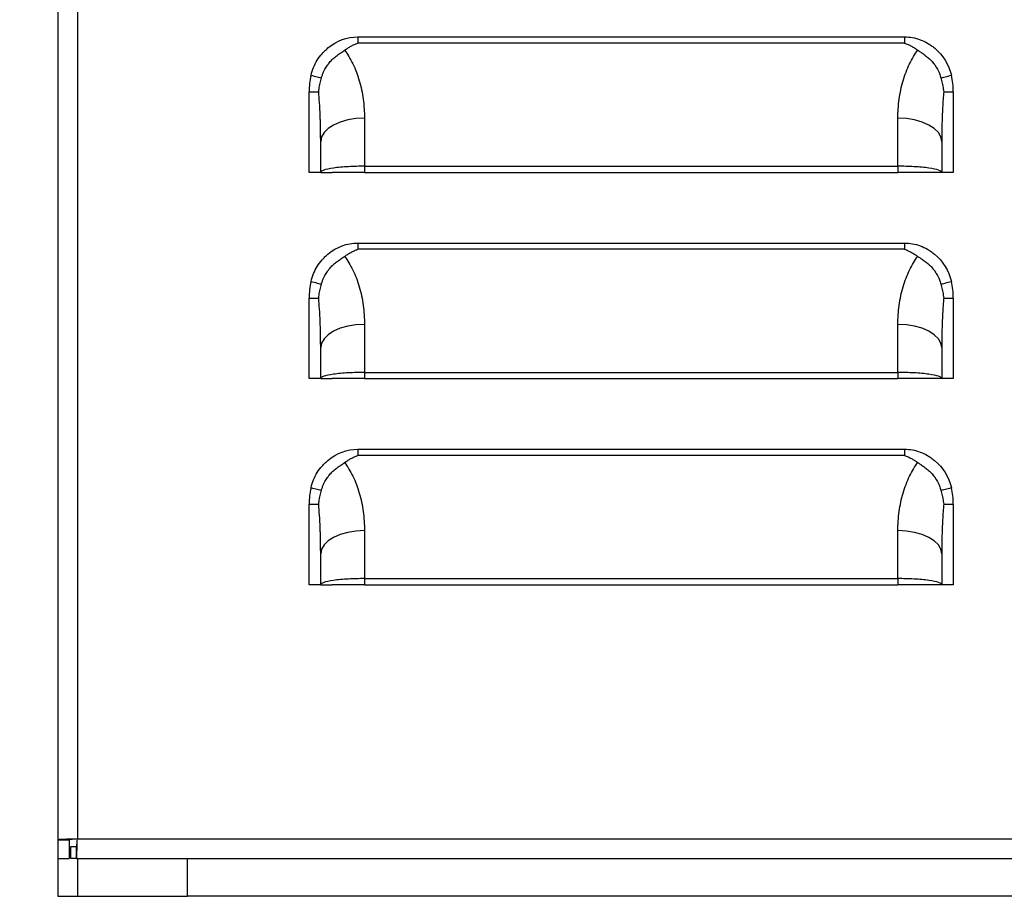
# Model space of a CAD drawing. Header units: millimetres. Extents: x 0 to 2235, y 0 to 1727.
# Tile 3 of 30: x 325 to 423, y 298 to 384. Entities that reach past the tile are written whole.
import ezdxf

# ---------------------------------------------------------------- set-up
doc = ezdxf.new("R2010")
doc.units = ezdxf.units.MM
doc.header["$LTSCALE"] = 8
doc.layers.add('DIMENSIONS', color=140, linetype='Continuous', lineweight=25)
doc.styles.add('SLDTEXTSTYLE0', font='TXT', dxfattribs={"width": 0.7})
doc.dimstyles.new('SLDDIMSTYLE1', dxfattribs={"dimtxt": 17.264063, "dimasz": 26.416, "dimexe": 0, "dimexo": 0.0625, "dimgap": 4.316016, "dimtad": 0, "dimtih": 1, "dimtoh": 1, "dimdec": 1, "dimrnd": 1e-09, "dimzin": 12, "dimdsep": 46, "dimtxsty": 'SLDTEXTSTYLE0', "dimsah": 1, "dimcen": 0.09, "dimadec": 0, "dimazin": 3, "dimtfac": 1, "dimtdec": 1, "dimtofl": 0, "dimtmove": 0, "dimatfit": 3, "dimfxl": 0, "dimfrac": 2, "dimtolj": 1, "dimtzin": 12, "dimarcsym": 0})

# ---------------------------------------------------------------- blocks, each defined once
blk = doc.blocks.new('_D_14')
at = {"layer": 'DIMENSIONS'}
for p, q in [((321.022, 810.09), (213.85, 810.09)), ((239.25, 810.09), (239.25, 596.947)), ((206.418, 565.644), (200.621, 565.644)), ((200.621, 565.644), (200.621, 538.206)), ((272.082, 565.644), (277.879, 565.644)), ((277.879, 565.644), (277.879, 538.206)), ((200.621, 538.206), (206.418, 538.206)), ((277.879, 538.206), (272.082, 538.206)), ((239.25, 298.022), (239.25, 534.341)), ((319.083, 298.022), (213.85, 298.022))]:
    blk.add_line(p, q, dxfattribs=at)
for points in [[(239.25, 810.09), (235.186, 783.674), (243.314, 783.674)], [(239.25, 298.022), (243.314, 324.438), (235.186, 324.438)]]:
    blk.add_solid(points, dxfattribs=at)
at = {"layer": 'DIMENSIONS', "char_height": 16.9333, "attachment_point": 1, "style": 'SLDTEXTSTYLE0'}
for s, insert in [('512.1', (206.418, 591.337)), ('20.16', (206.418, 560.034))]:
    blk.add_mtext(s, dxfattribs=dict(at, insert=insert))

msp = doc.modelspace()

# ---------------------------------------------------------------- linework, layer by layer
for p, q in [((329.246, 807.89), (329.246, 303.589)), ((331.179, 807.807), (331.179, 303.672)), ((329.243, 793.322), (329.243, 298.022)), ((358.836, 382.722), (412.705, 382.722)), ((412.705, 382.116), (358.836, 382.116)), ((354.021, 369.366), (354.021, 377.304)), ((354.021, 377.304), (354.968, 377.304)), ((416.573, 377.304), (417.521, 377.304)), ((417.521, 377.304), (417.521, 369.366)), ((359.482, 374.707), (359.482, 369.972)), ((412.06, 369.972), (412.06, 374.707)), ((355.164, 369.366), (355.164, 372.418)), ((416.378, 372.418), (416.378, 369.366)), ((359.482, 369.972), (412.06, 369.972)), ((359.482, 369.972), (359.482, 369.366)), ((412.06, 369.972), (412.06, 369.366)), ((355.164, 369.366), (354.021, 369.366)), ((355.164, 369.366), (356.307, 369.366)), ((359.482, 369.366), (412.06, 369.366)), ((416.378, 369.366), (415.235, 369.366)), ((417.521, 369.366), (416.378, 369.366)), ((358.836, 362.402), (412.705, 362.402)), ((412.705, 361.796), (358.836, 361.796)), ((354.021, 349.046), (354.021, 356.984)), ((354.021, 356.984), (354.968, 356.984)), ((416.573, 356.984), (417.521, 356.984)), ((417.521, 356.984), (417.521, 349.046)), ((359.482, 354.387), (359.482, 349.652)), ((412.06, 349.652), (412.06, 354.387)), ((355.164, 349.046), (355.164, 352.098)), ((416.378, 352.098), (416.378, 349.046)), ((359.482, 349.652), (412.06, 349.652)), ((359.482, 349.652), (359.482, 349.046)), ((412.06, 349.652), (412.06, 349.046)), ((355.164, 349.046), (354.021, 349.046)), ((355.164, 349.046), (356.307, 349.046)), ((359.482, 349.046), (412.06, 349.046)), ((416.378, 349.046), (415.235, 349.046)), ((417.521, 349.046), (416.378, 349.046)), ((358.836, 342.082), (412.705, 342.082)), ((412.705, 341.476), (358.836, 341.476)), ((354.021, 328.726), (354.021, 336.664)), ((354.021, 336.664), (354.968, 336.664)), ((416.573, 336.664), (417.521, 336.664)), ((417.521, 336.664), (417.521, 328.726)), ((359.482, 334.067), (359.482, 329.332)), ((412.06, 329.332), (412.06, 334.067)), ((355.164, 328.726), (355.164, 331.778)), ((416.378, 331.778), (416.378, 328.726)), ((359.482, 329.332), (412.06, 329.332)), ((359.482, 329.332), (359.482, 328.726)), ((412.06, 329.332), (412.06, 328.726)), ((355.164, 328.726), (354.021, 328.726)), ((355.164, 328.726), (356.307, 328.726)), ((359.482, 328.726), (412.06, 328.726)), ((416.378, 328.726), (415.235, 328.726)), ((417.521, 328.726), (416.378, 328.726)), ((329.246, 303.589), (330.389, 303.589)), ((329.246, 303.589), (329.246, 301.739)), ((330.389, 303.589), (330.389, 301.739)), ((330.489, 302.882), (330.489, 301.739)), ((331.096, 302.882), (330.489, 302.882)), ((331.096, 301.739), (331.096, 302.882)), ((331.179, 303.672), (582.599, 303.672)), ((329.246, 301.739), (330.389, 301.739)), ((331.096, 301.739), (330.489, 301.739)), ((331.096, 301.739), (582.682, 301.739)), ((331.18, 301.739), (331.18, 298.022)), ((342.029, 298.022), (342.029, 301.739)), ((329.243, 298.022), (331.18, 298.022)), ((331.18, 298.022), (342.029, 298.022)), ((571.744, 298.022), (342.029, 298.022))]:
    msp.add_line(p, q)
at = {"flags": 128}
for points in [[(359.482, 374.707), (358.639, 374.663), (357.829, 374.533), (357.083, 374.321), (356.428, 374.036), (355.891, 373.69), (355.492, 373.294), (355.247, 372.865), (355.164, 372.418)], [(416.378, 372.418), (416.295, 372.865), (416.049, 373.294), (415.65, 373.69), (415.113, 374.036), (414.459, 374.321), (413.712, 374.533), (412.902, 374.663), (412.06, 374.707)], [(359.482, 354.387), (358.639, 354.343), (357.829, 354.213), (357.083, 354.001), (356.428, 353.716), (355.891, 353.37), (355.492, 352.974), (355.247, 352.545), (355.164, 352.098)], [(416.378, 352.098), (416.295, 352.545), (416.049, 352.974), (415.65, 353.37), (415.113, 353.716), (414.459, 354.001), (413.712, 354.213), (412.902, 354.343), (412.06, 354.387)], [(359.482, 334.067), (358.639, 334.023), (357.829, 333.893), (357.083, 333.681), (356.428, 333.396), (355.891, 333.05), (355.492, 332.654), (355.247, 332.225), (355.164, 331.778)], [(416.378, 331.778), (416.295, 332.225), (416.049, 332.654), (415.65, 333.05), (415.113, 333.396), (414.459, 333.681), (413.712, 333.893), (412.902, 334.023), (412.06, 334.067)], [(331.179, 303.672), (331.179, 303.672)]]:
    msp.add_lwpolyline(points, dxfattribs=at)
for centre, radius, start, end in [((361.069, 377.304), 7.048, 166.58515, 180), ((410.472, 377.304), 7.049, 0, 13.41485), ((361.069, 356.984), 7.048, 166.58515, 180), ((410.472, 356.984), 7.049, 0, 13.41485), ((361.069, 336.664), 7.048, 166.58515, 180), ((410.472, 336.664), 7.049, 0, 13.41485)]:
    msp.add_arc(centre, radius, start, end)
for points, knots in [([(354.213, 378.939), (354.342, 379.481), (354.648, 380.224), (355.199, 380.967), (355.523, 381.307), (355.673, 381.447), (355.775, 381.538), (355.825, 381.582), (356.758, 382.357), (357.743, 382.722), (358.836, 382.722)], [0, 0, 0, 0, 0.25, 0.375, 0.4375, 0.46875, 0.46875, 0.5, 0.5, 1, 1, 1, 1]), ([(412.705, 382.722), (412.705, 382.617), (412.704, 382.51), (412.704, 382.355), (412.704, 382.305), (412.704, 382.232), (412.704, 382.208), (412.704, 382.173), (412.705, 382.156), (412.705, 382.136), (412.705, 382.127), (412.705, 382.122), (412.706, 382.12), (412.705, 382.116)], [0, 0, 0, 0, 0.5, 0.5, 0.75, 0.75, 0.875, 0.875, 0.9375, 0.96875, 0.984375, 0.984375, 1, 1, 1, 1]), ([(412.705, 382.722), (413.252, 382.722), (414.032, 382.585), (414.87, 382.186), (415.272, 381.927), (415.44, 381.803), (415.551, 381.717), (415.608, 381.672), (416.514, 380.919), (417.07, 380.023), (417.328, 378.939)], [0, 0, 0, 0, 0.25, 0.375, 0.4375, 0.46875, 0.46875, 0.5, 0.5, 1, 1, 1, 1]), ([(357.523, 381.411), (357.576, 381.449), (357.679, 381.523), (357.838, 381.625), (357.993, 381.719), (358.206, 381.837), (358.427, 381.947), (358.64, 382.039), (358.758, 382.086), (358.817, 382.109), (358.836, 382.116)], [0, 0, 0, 0, 0.132855, 0.260443, 0.382722, 0.49973, 0.749985, 0.875064, 0.959449, 1, 1, 1, 1]), ([(412.705, 382.116), (412.764, 382.093), (412.883, 382.047), (413.114, 381.947), (413.389, 381.811), (413.712, 381.625), (413.913, 381.485), (414.019, 381.411)], [0, 0, 0, 0, 0.125072, 0.250152, 0.500317, 0.737209, 1, 1, 1, 1]), ([(355.241, 378.678), (355.254, 378.724), (355.28, 378.819), (355.329, 378.964), (355.388, 379.118), (355.471, 379.308), (355.607, 379.582), (355.746, 379.811), (355.855, 379.969), (355.899, 380.032), (355.979, 380.138), (356.158, 380.354), (356.431, 380.625), (356.735, 380.868), (356.973, 381.038), (357.165, 381.169), (357.349, 381.289), (357.468, 381.373), (357.523, 381.411)], [0, 0, 0, 0, 0.0386317, 0.0804407, 0.1253208, 0.1737171, 0.25028, 0.375704, 0.3912909, 0.4068514, 0.4379073, 0.499865, 0.6343499, 0.7495915, 0.816746, 0.8745705, 0.9426901, 1, 1, 1, 1]), ([(357.523, 381.411), (357.818, 381.016), (358.095, 380.56), (358.584, 379.549), (358.796, 378.994), (359.139, 377.821), (359.269, 377.204), (359.44, 375.955), (359.482, 375.323), (359.482, 374.707)], [0, 0, 0, 0, 0.25, 0.25, 0.5, 0.5, 0.75, 0.75, 1, 1, 1, 1]), ([(412.06, 374.707), (412.06, 375.323), (412.101, 375.955), (412.272, 377.204), (412.402, 377.821), (412.745, 378.994), (412.957, 379.549), (413.446, 380.56), (413.723, 381.016), (414.019, 381.411)], [0, 0, 0, 0, 0.25, 0.25, 0.5, 0.5, 0.75, 0.75, 1, 1, 1, 1]), ([(414.019, 381.411), (414.054, 381.386), (414.129, 381.333), (414.252, 381.251), (414.397, 381.154), (414.569, 381.038), (414.807, 380.867), (415.111, 380.625), (415.384, 380.354), (415.562, 380.139), (415.642, 380.032), (415.682, 379.977), (415.703, 379.945), (415.719, 379.922), (415.735, 379.899), (415.755, 379.867), (415.793, 379.81), (415.864, 379.695), (415.967, 379.516), (416.07, 379.31), (416.163, 379.096), (416.238, 378.896), (416.28, 378.748), (416.3, 378.678)], [0, 0, 0, 0, 0.03716, 0.078939, 0.125454, 0.183041, 0.250493, 0.365984, 0.500084, 0.562042, 0.593111, 0.608681, 0.617304, 0.624288, 0.631148, 0.639931, 0.655602, 0.687011, 0.7498, 0.824618, 0.874702, 0.940557, 1, 1, 1, 1]), ([(354.213, 378.939), (354.409, 378.892), (354.628, 378.836), (354.911, 378.761), (354.998, 378.738), (355.142, 378.7), (355.2, 378.687), (355.241, 378.678)], [0, 0, 0, 0, 0.5, 0.5, 0.75, 0.75, 1, 1, 1, 1]), ([(354.968, 377.304), (354.981, 377.401), (355.005, 377.594), (355.053, 377.877), (355.108, 378.152), (355.17, 378.419), (355.218, 378.592), (355.241, 378.678)], [0, 0, 0, 0, 0.2109946, 0.416248, 0.6160161, 0.8105303, 1, 1, 1, 1]), ([(416.3, 378.678), (416.342, 378.687), (416.399, 378.7), (416.543, 378.738), (416.63, 378.761), (416.913, 378.836), (417.133, 378.892), (417.328, 378.939)], [0, 0, 0, 0, 0.25, 0.25, 0.5, 0.5, 1, 1, 1, 1]), ([(416.3, 378.678), (416.324, 378.592), (416.372, 378.419), (416.433, 378.152), (416.488, 377.877), (416.536, 377.594), (416.561, 377.401), (416.573, 377.304)], [0, 0, 0, 0, 0.18947, 0.383984, 0.583752, 0.789005, 1, 1, 1, 1]), ([(355.164, 372.418), (355.163, 372.687), (355.161, 373.188), (355.148, 373.882), (355.133, 374.465), (355.105, 375.238), (355.059, 376.173), (354.997, 376.949), (354.968, 377.304)], [0, 0, 0, 0, 0.164955, 0.307009, 0.42616, 0.52241, 0.781782, 1, 1, 1, 1]), ([(416.573, 377.304), (416.559, 377.135), (416.529, 376.78), (416.491, 376.223), (416.456, 375.615), (416.421, 374.842), (416.386, 373.77), (416.381, 372.919), (416.378, 372.418)], [0, 0, 0, 0, 0.103962, 0.218213, 0.342758, 0.477597, 0.692978, 1, 1, 1, 1]), ([(359.482, 369.972), (358.973, 369.972), (358.424, 369.959), (357.626, 369.915), (357.366, 369.896), (356.872, 369.851), (356.639, 369.824), (356.007, 369.736), (355.677, 369.664), (355.256, 369.515), (355.164, 369.438), (355.164, 369.366)], [0, 0, 0, 0, 0.25, 0.25, 0.375, 0.375, 0.5, 0.5, 0.75, 0.75, 1, 1, 1, 1]), ([(416.378, 369.366), (416.378, 369.438), (416.285, 369.515), (415.864, 369.664), (415.535, 369.736), (414.902, 369.824), (414.669, 369.851), (414.176, 369.896), (413.915, 369.915), (413.118, 369.959), (412.569, 369.972), (412.06, 369.972)], [0, 0, 0, 0, 0.25, 0.25, 0.5, 0.5, 0.625, 0.625, 0.75, 0.75, 1, 1, 1, 1]), ([(359.482, 369.366), (359.108, 369.366), (358.704, 369.366), (357.922, 369.366), (357.547, 369.366), (356.927, 369.366), (356.684, 369.366), (356.375, 369.366), (356.307, 369.366), (356.307, 369.366)], [0, 0, 0, 0, 0.25, 0.25, 0.5, 0.5, 0.75, 0.75, 1, 1, 1, 1]), ([(415.235, 369.366), (415.235, 369.366), (415.166, 369.366), (414.857, 369.366), (414.615, 369.366), (413.995, 369.366), (413.619, 369.366), (412.838, 369.366), (412.434, 369.366), (412.06, 369.366)], [0, 0, 0, 0, 0.25, 0.25, 0.5, 0.5, 0.75, 0.75, 1, 1, 1, 1]), ([(354.213, 358.619), (354.342, 359.161), (354.648, 359.904), (355.199, 360.647), (355.523, 360.987), (355.673, 361.127), (355.775, 361.218), (355.825, 361.262), (356.758, 362.037), (357.743, 362.402), (358.836, 362.402)], [0, 0, 0, 0, 0.25, 0.375, 0.4375, 0.46875, 0.46875, 0.5, 0.5, 1, 1, 1, 1]), ([(412.705, 362.402), (412.705, 362.297), (412.704, 362.19), (412.704, 362.035), (412.704, 361.985), (412.704, 361.912), (412.704, 361.888), (412.704, 361.853), (412.705, 361.836), (412.705, 361.816), (412.705, 361.807), (412.705, 361.802), (412.706, 361.8), (412.705, 361.796)], [0, 0, 0, 0, 0.5, 0.5, 0.75, 0.75, 0.875, 0.875, 0.9375, 0.96875, 0.984375, 0.984375, 1, 1, 1, 1]), ([(412.705, 362.402), (413.252, 362.402), (414.032, 362.265), (414.87, 361.866), (415.272, 361.607), (415.44, 361.483), (415.551, 361.397), (415.608, 361.352), (416.514, 360.599), (417.07, 359.703), (417.328, 358.619)], [0, 0, 0, 0, 0.25, 0.375, 0.4375, 0.46875, 0.46875, 0.5, 0.5, 1, 1, 1, 1]), ([(355.241, 358.358), (355.254, 358.404), (355.28, 358.499), (355.329, 358.644), (355.388, 358.798), (355.471, 358.988), (355.607, 359.262), (355.746, 359.491), (355.855, 359.649), (355.899, 359.712), (355.979, 359.818), (356.158, 360.034), (356.431, 360.305), (356.735, 360.548), (356.973, 360.718), (357.165, 360.849), (357.349, 360.969), (357.468, 361.053), (357.523, 361.091)], [0, 0, 0, 0, 0.0386317, 0.0804407, 0.1253208, 0.1737171, 0.25028, 0.375704, 0.3912909, 0.4068514, 0.4379073, 0.499865, 0.6343499, 0.7495915, 0.816746, 0.8745705, 0.9426901, 1, 1, 1, 1]), ([(357.523, 361.091), (357.576, 361.129), (357.679, 361.203), (357.838, 361.305), (357.993, 361.399), (358.206, 361.517), (358.427, 361.627), (358.64, 361.719), (358.758, 361.766), (358.817, 361.789), (358.836, 361.796)], [0, 0, 0, 0, 0.132855, 0.260443, 0.382722, 0.49973, 0.749985, 0.875064, 0.959449, 1, 1, 1, 1]), ([(357.523, 361.091), (357.818, 360.696), (358.095, 360.24), (358.584, 359.229), (358.796, 358.674), (359.139, 357.501), (359.269, 356.884), (359.44, 355.635), (359.482, 355.003), (359.482, 354.387)], [0, 0, 0, 0, 0.25, 0.25, 0.5, 0.5, 0.75, 0.75, 1, 1, 1, 1]), ([(412.06, 354.387), (412.06, 355.003), (412.101, 355.635), (412.272, 356.884), (412.402, 357.501), (412.745, 358.674), (412.957, 359.229), (413.446, 360.24), (413.723, 360.696), (414.019, 361.091)], [0, 0, 0, 0, 0.25, 0.25, 0.5, 0.5, 0.75, 0.75, 1, 1, 1, 1]), ([(412.705, 361.796), (412.764, 361.773), (412.883, 361.727), (413.114, 361.627), (413.389, 361.491), (413.712, 361.305), (413.913, 361.165), (414.019, 361.091)], [0, 0, 0, 0, 0.1250717, 0.2501516, 0.5003166, 0.7372093, 1, 1, 1, 1]), ([(414.019, 361.091), (414.054, 361.066), (414.129, 361.013), (414.252, 360.931), (414.397, 360.834), (414.569, 360.718), (414.807, 360.547), (415.111, 360.305), (415.384, 360.034), (415.562, 359.819), (415.642, 359.712), (415.682, 359.657), (415.703, 359.625), (415.719, 359.602), (415.735, 359.579), (415.755, 359.547), (415.793, 359.49), (415.864, 359.375), (415.967, 359.196), (416.07, 358.99), (416.163, 358.776), (416.238, 358.576), (416.28, 358.428), (416.3, 358.358)], [0, 0, 0, 0, 0.03716, 0.078939, 0.125454, 0.183041, 0.250493, 0.365984, 0.500084, 0.562042, 0.593111, 0.608681, 0.617304, 0.624288, 0.631148, 0.639931, 0.655602, 0.687011, 0.7498, 0.824618, 0.874702, 0.940557, 1, 1, 1, 1]), ([(354.213, 358.619), (354.409, 358.572), (354.628, 358.516), (354.911, 358.441), (354.998, 358.418), (355.142, 358.38), (355.2, 358.367), (355.241, 358.358)], [0, 0, 0, 0, 0.5, 0.5, 0.75, 0.75, 1, 1, 1, 1]), ([(354.968, 356.984), (354.981, 357.081), (355.005, 357.274), (355.053, 357.557), (355.108, 357.832), (355.17, 358.099), (355.218, 358.272), (355.241, 358.358)], [0, 0, 0, 0, 0.210995, 0.416248, 0.616016, 0.81053, 1, 1, 1, 1]), ([(416.3, 358.358), (416.342, 358.367), (416.399, 358.38), (416.543, 358.418), (416.63, 358.441), (416.913, 358.516), (417.133, 358.572), (417.328, 358.619)], [0, 0, 0, 0, 0.25, 0.25, 0.5, 0.5, 1, 1, 1, 1]), ([(416.3, 358.358), (416.324, 358.272), (416.372, 358.099), (416.433, 357.832), (416.488, 357.557), (416.536, 357.274), (416.561, 357.081), (416.573, 356.984)], [0, 0, 0, 0, 0.18947, 0.383984, 0.583752, 0.789005, 1, 1, 1, 1]), ([(355.164, 352.098), (355.163, 352.367), (355.161, 352.868), (355.148, 353.562), (355.133, 354.145), (355.105, 354.918), (355.059, 355.853), (354.997, 356.629), (354.968, 356.984)], [0, 0, 0, 0, 0.164955, 0.307009, 0.42616, 0.52241, 0.781782, 1, 1, 1, 1]), ([(416.573, 356.984), (416.559, 356.815), (416.529, 356.46), (416.491, 355.903), (416.456, 355.295), (416.421, 354.522), (416.386, 353.45), (416.381, 352.599), (416.378, 352.098)], [0, 0, 0, 0, 0.103962, 0.218213, 0.342758, 0.477597, 0.692978, 1, 1, 1, 1]), ([(359.482, 349.652), (358.973, 349.652), (358.424, 349.639), (357.626, 349.595), (357.366, 349.576), (356.872, 349.531), (356.639, 349.504), (356.007, 349.416), (355.677, 349.344), (355.256, 349.195), (355.164, 349.118), (355.164, 349.046)], [0, 0, 0, 0, 0.25, 0.25, 0.375, 0.375, 0.5, 0.5, 0.75, 0.75, 1, 1, 1, 1]), ([(416.378, 349.046), (416.378, 349.118), (416.285, 349.195), (415.864, 349.344), (415.535, 349.416), (414.902, 349.504), (414.669, 349.531), (414.176, 349.576), (413.915, 349.595), (413.118, 349.639), (412.569, 349.652), (412.06, 349.652)], [0, 0, 0, 0, 0.25, 0.25, 0.5, 0.5, 0.625, 0.625, 0.75, 0.75, 1, 1, 1, 1]), ([(359.482, 349.046), (359.108, 349.046), (358.704, 349.046), (357.922, 349.046), (357.547, 349.046), (356.927, 349.046), (356.684, 349.046), (356.375, 349.046), (356.307, 349.046), (356.307, 349.046)], [0, 0, 0, 0, 0.25, 0.25, 0.5, 0.5, 0.75, 0.75, 1, 1, 1, 1]), ([(415.235, 349.046), (415.235, 349.046), (415.166, 349.046), (414.857, 349.046), (414.615, 349.046), (413.995, 349.046), (413.619, 349.046), (412.838, 349.046), (412.434, 349.046), (412.06, 349.046)], [0, 0, 0, 0, 0.25, 0.25, 0.5, 0.5, 0.75, 0.75, 1, 1, 1, 1]), ([(354.213, 338.299), (354.342, 338.841), (354.648, 339.584), (355.199, 340.327), (355.523, 340.667), (355.673, 340.807), (355.775, 340.898), (355.825, 340.942), (356.758, 341.717), (357.743, 342.082), (358.836, 342.082)], [0, 0, 0, 0, 0.25, 0.375, 0.4375, 0.46875, 0.46875, 0.5, 0.5, 1, 1, 1, 1]), ([(412.705, 342.082), (412.705, 341.977), (412.704, 341.87), (412.704, 341.715), (412.704, 341.665), (412.704, 341.592), (412.704, 341.568), (412.704, 341.533), (412.705, 341.516), (412.705, 341.496), (412.705, 341.487), (412.705, 341.482), (412.706, 341.48), (412.705, 341.476)], [0, 0, 0, 0, 0.5, 0.5, 0.75, 0.75, 0.875, 0.875, 0.9375, 0.96875, 0.984375, 0.984375, 1, 1, 1, 1]), ([(412.705, 342.082), (413.252, 342.082), (414.032, 341.945), (414.87, 341.546), (415.272, 341.287), (415.44, 341.163), (415.551, 341.077), (415.608, 341.032), (416.514, 340.279), (417.07, 339.383), (417.328, 338.299)], [0, 0, 0, 0, 0.25, 0.375, 0.4375, 0.46875, 0.46875, 0.5, 0.5, 1, 1, 1, 1]), ([(355.241, 338.038), (355.254, 338.084), (355.28, 338.179), (355.329, 338.324), (355.388, 338.478), (355.471, 338.668), (355.607, 338.942), (355.746, 339.171), (355.855, 339.329), (355.899, 339.392), (355.979, 339.498), (356.158, 339.714), (356.431, 339.985), (356.735, 340.228), (356.973, 340.398), (357.165, 340.529), (357.349, 340.649), (357.468, 340.733), (357.523, 340.771)], [0, 0, 0, 0, 0.038632, 0.080441, 0.125321, 0.173717, 0.25028, 0.375704, 0.391291, 0.406851, 0.437907, 0.499865, 0.63435, 0.749591, 0.816746, 0.874571, 0.94269, 1, 1, 1, 1]), ([(357.523, 340.771), (357.576, 340.809), (357.679, 340.883), (357.838, 340.985), (357.993, 341.079), (358.206, 341.197), (358.427, 341.307), (358.64, 341.399), (358.758, 341.446), (358.817, 341.469), (358.836, 341.476)], [0, 0, 0, 0, 0.132855, 0.260443, 0.382722, 0.49973, 0.749985, 0.875064, 0.959449, 1, 1, 1, 1]), ([(357.523, 340.771), (357.818, 340.376), (358.095, 339.92), (358.584, 338.909), (358.796, 338.354), (359.139, 337.181), (359.269, 336.564), (359.44, 335.315), (359.482, 334.683), (359.482, 334.067)], [0, 0, 0, 0, 0.25, 0.25, 0.5, 0.5, 0.75, 0.75, 1, 1, 1, 1]), ([(412.06, 334.067), (412.06, 334.683), (412.101, 335.315), (412.272, 336.564), (412.402, 337.181), (412.745, 338.354), (412.957, 338.909), (413.446, 339.92), (413.723, 340.376), (414.019, 340.771)], [0, 0, 0, 0, 0.25, 0.25, 0.5, 0.5, 0.75, 0.75, 1, 1, 1, 1]), ([(412.705, 341.476), (412.764, 341.453), (412.883, 341.407), (413.114, 341.307), (413.389, 341.171), (413.712, 340.985), (413.913, 340.845), (414.019, 340.771)], [0, 0, 0, 0, 0.125072, 0.250152, 0.500317, 0.737209, 1, 1, 1, 1]), ([(414.019, 340.771), (414.054, 340.746), (414.129, 340.693), (414.252, 340.611), (414.397, 340.514), (414.569, 340.398), (414.807, 340.227), (415.111, 339.985), (415.384, 339.714), (415.562, 339.499), (415.642, 339.392), (415.682, 339.337), (415.703, 339.305), (415.719, 339.282), (415.735, 339.259), (415.755, 339.227), (415.793, 339.17), (415.864, 339.055), (415.967, 338.876), (416.07, 338.67), (416.163, 338.456), (416.238, 338.256), (416.28, 338.108), (416.3, 338.038)], [0, 0, 0, 0, 0.03716, 0.078939, 0.125454, 0.183041, 0.250493, 0.365984, 0.500084, 0.562042, 0.593111, 0.608681, 0.617304, 0.624288, 0.631148, 0.639931, 0.655602, 0.687011, 0.7498, 0.824618, 0.874702, 0.940557, 1, 1, 1, 1]), ([(354.213, 338.299), (354.409, 338.252), (354.628, 338.196), (354.911, 338.121), (354.998, 338.098), (355.142, 338.06), (355.2, 338.047), (355.241, 338.038)], [0, 0, 0, 0, 0.5, 0.5, 0.75, 0.75, 1, 1, 1, 1]), ([(354.968, 336.664), (354.981, 336.761), (355.005, 336.954), (355.053, 337.237), (355.108, 337.512), (355.17, 337.779), (355.218, 337.952), (355.241, 338.038)], [0, 0, 0, 0, 0.210995, 0.416248, 0.616016, 0.81053, 1, 1, 1, 1]), ([(416.3, 338.038), (416.342, 338.047), (416.399, 338.06), (416.543, 338.098), (416.63, 338.121), (416.913, 338.196), (417.133, 338.252), (417.328, 338.299)], [0, 0, 0, 0, 0.25, 0.25, 0.5, 0.5, 1, 1, 1, 1]), ([(416.3, 338.038), (416.324, 337.952), (416.372, 337.779), (416.433, 337.512), (416.488, 337.237), (416.536, 336.954), (416.561, 336.761), (416.573, 336.664)], [0, 0, 0, 0, 0.18947, 0.383984, 0.583752, 0.789005, 1, 1, 1, 1]), ([(355.164, 331.778), (355.163, 332.047), (355.161, 332.548), (355.148, 333.242), (355.133, 333.825), (355.105, 334.598), (355.059, 335.533), (354.997, 336.309), (354.968, 336.664)], [0, 0, 0, 0, 0.164955, 0.307009, 0.42616, 0.52241, 0.781782, 1, 1, 1, 1]), ([(416.573, 336.664), (416.559, 336.495), (416.529, 336.14), (416.491, 335.583), (416.456, 334.975), (416.421, 334.202), (416.386, 333.13), (416.381, 332.279), (416.378, 331.778)], [0, 0, 0, 0, 0.103962, 0.218213, 0.342758, 0.477597, 0.692978, 1, 1, 1, 1]), ([(359.482, 329.332), (358.973, 329.332), (358.424, 329.319), (357.626, 329.275), (357.366, 329.256), (356.872, 329.211), (356.639, 329.184), (356.007, 329.096), (355.677, 329.024), (355.256, 328.875), (355.164, 328.798), (355.164, 328.726)], [0, 0, 0, 0, 0.25, 0.25, 0.375, 0.375, 0.5, 0.5, 0.75, 0.75, 1, 1, 1, 1]), ([(416.378, 328.726), (416.378, 328.798), (416.285, 328.875), (415.864, 329.024), (415.535, 329.096), (414.902, 329.184), (414.669, 329.211), (414.176, 329.256), (413.915, 329.275), (413.118, 329.319), (412.569, 329.332), (412.06, 329.332)], [0, 0, 0, 0, 0.25, 0.25, 0.5, 0.5, 0.625, 0.625, 0.75, 0.75, 1, 1, 1, 1]), ([(359.482, 328.726), (359.108, 328.726), (358.704, 328.726), (357.922, 328.726), (357.547, 328.726), (356.927, 328.726), (356.684, 328.726), (356.375, 328.726), (356.307, 328.726), (356.307, 328.726)], [0, 0, 0, 0, 0.25, 0.25, 0.5, 0.5, 0.75, 0.75, 1, 1, 1, 1]), ([(415.235, 328.726), (415.235, 328.726), (415.166, 328.726), (414.857, 328.726), (414.615, 328.726), (413.995, 328.726), (413.619, 328.726), (412.838, 328.726), (412.434, 328.726), (412.06, 328.726)], [0, 0, 0, 0, 0.25, 0.25, 0.5, 0.5, 0.75, 0.75, 1, 1, 1, 1]), ([(331.179, 303.672), (330.926, 303.665), (330.673, 303.658), (330.205, 303.644), (329.991, 303.637), (329.633, 303.624), (329.49, 303.617), (329.296, 303.603), (329.246, 303.596), (329.246, 303.589)], [0, 0, 0, 0, 0.25, 0.25, 0.5, 0.5, 0.75, 0.75, 1, 1, 1, 1]), ([(331.179, 303.672), (330.972, 303.658), (330.766, 303.644), (330.474, 303.617), (330.389, 303.603), (330.389, 303.589)], [0, 0, 0, 0, 0.5, 0.5, 1, 1, 1, 1]), ([(331.096, 301.739), (331.103, 301.739), (331.11, 301.789), (331.123, 301.983), (331.13, 302.126), (331.144, 302.484), (331.151, 302.698), (331.165, 303.166), (331.172, 303.419), (331.179, 303.672)], [0, 0, 0, 0, 0.25, 0.25, 0.5, 0.5, 0.75, 0.75, 1, 1, 1, 1]), ([(331.096, 302.882), (331.11, 302.882), (331.123, 302.967), (331.151, 303.26), (331.165, 303.465), (331.179, 303.672)], [0, 0, 0, 0, 0.5, 0.5, 1, 1, 1, 1])]:
    msp.add_open_spline(points, degree=3, knots=knots)
for points in [[(358.836, 382.722), (358.836, 382.509), (358.836, 382.297), (358.836, 382.116)], [(358.836, 362.402), (358.836, 362.189), (358.836, 361.977), (358.836, 361.796)], [(358.836, 342.082), (358.836, 341.869), (358.836, 341.657), (358.836, 341.476)]]:
    msp.add_open_spline(points, degree=3)

# ---------------------------------------------------------------- dimensions: what is measured, and where the dimension line sits
at = {"layer": 'DIMENSIONS'}
dim = msp.add_linear_dim(base=(239.25, 298.022), p1=(331.182, 810.09), p2=(329.243, 298.022), angle=90, dimstyle='SLDDIMSTYLE1', dxfattribs=at)
dim.commit()
dim.dimension.update_dxf_attribs({"geometry": '_D_14', "text_midpoint": (239.25, 565.644), "dimtype": 160})

doc.saveas('drawing.dxf')
